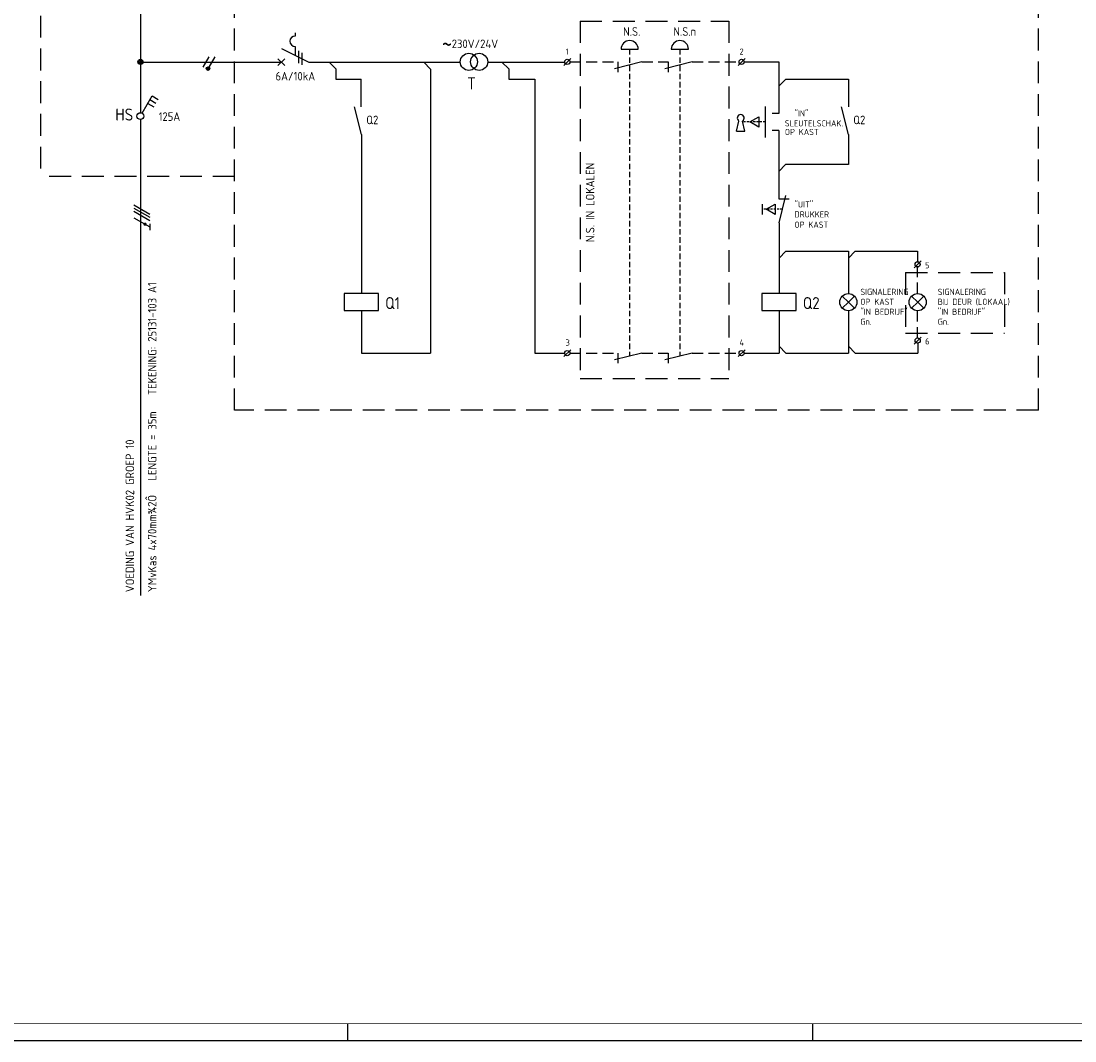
# Model space of a CAD drawing. Header units: millimetres. Extents: x 0 to 841, y 0 to 594.
# Tile 2 of 4: x 245 to 552, y 0 to 297. Entities that reach past the tile are written whole.
import ezdxf
from ezdxf.enums import TextEntityAlignment as Align

# ---------------------------------------------------------------- set-up
doc = ezdxf.new("R2010")
doc.units = ezdxf.units.MM
doc.linetypes.add('HIDDEN', pattern=[9.525, 6.35, -3.175])
doc.layers.get('0').update_dxf_attribs({"linetype": 'CONTINUOUS'})
for name, color, linetype in [('1', 7, 'CONTINUOUS'), ('40', 1, 'CONTINUOUS'), ('41', 2, 'CONTINUOUS'), ('52', 1, 'HIDDEN'), ('70', 1, 'CONTINUOUS'), ('71', 2, 'CONTINUOUS'), ('EL$2B---_KADER', 4, 'CONTINUOUS'), ('LIJN025', 10, 'CONTINUOUS'), ('LIJN035', 50, 'CONTINUOUS'), ('LIJN050', 90, 'CONTINUOUS'), ('TEKST25', 10, 'CONTINUOUS'), ('TEKST35', 50, 'CONTINUOUS'), ('TEKST50', 90, 'CONTINUOUS'), ('TEKST70', 130, 'CONTINUOUS')]:
    doc.layers.add(name, color=color, linetype=linetype)
doc.styles.add('ISO', font='ISO.SHX')
doc.styles.add('NEN', font='iso.shx')
doc.styles.add('ROMAND', font='romand')

# ---------------------------------------------------------------- blocks, each defined once
blk = doc.blocks.new('A1')
at = {"layer": 'LIJN025'}
for p, q in [((340.5, 0), (340.5, 5)), ((476, 0), (476, 5))]:
    blk.add_line(p, q, dxfattribs=at)
blk.add_lwpolyline([(0, 0), (0, 594), (841, 594), (841, 0)], close=True, dxfattribs=at)
at = {"layer": 'LIJN050', "const_width": 0.2}
blk.add_lwpolyline([(836, 5), (836, 589), (25, 589), (25, 5)], close=True, dxfattribs=at)
at = {"layer": 'TEKST25', "style": 'ROMAND', "width": 2.899115}
blk.add_attdef('STATUS', text='', height=2.5, dxfattribs=at).set_placement((795, 71.5), (834, 71.5), align=Align.FIT)
at = {"layer": 'TEKST25', "style": 'ISO'}
for tag, p in [('E', (796.25, 66)), ('NAAM-E', (807.75, 66)), ('DATUM-E', (826, 66)), ('D', (796.25, 61)), ('NAAM-D', (807.75, 61)), ('DATUM-D', (826, 61)), ('C', (796.25, 56)), ('NAAM-C', (807.75, 56)), ('DATUM-C', (826, 56)), ('B', (796.25, 51)), ('NAAM-B', (807.75, 51)), ('DATUM-B', (826, 51)), ('A', (796.25, 46)), ('NAAM-A', (807.75, 46)), ('DATUM-A', (826, 46))]:
    blk.add_attdef(tag, text='', height=2.5, dxfattribs=at).set_placement(p, align=Align.CENTER)
for tag, p in [('DATUM', (673.75, 36.25)), ('SCHAAL', (709, 36.25)), ('GETEKEND', (739.25, 36.25)), ('GECONTOL.', (774, 36.25)), ('FORMAAT', (804.25, 28.25))]:
    blk.add_attdef(tag, p, '', height=2.5, dxfattribs=at)
at = {"layer": 'TEKST35', "style": 'ISO'}
for tag, p in [('PROJECT', (675.5, 72.5)), ('PLAATS', (675.5, 63.5)), ('INSTALLATIE-REGEL1', (675.5, 52.5)), ('INSTALLATIE-REGEL2', (675.5, 43.5))]:
    blk.add_attdef(tag, p, '', height=4, dxfattribs=at)
blk.add_attdef('PROJ.NR.', text='', height=4, dxfattribs=at).set_placement((822, 23), align=Align.CENTER)
at = {"layer": 'TEKST50', "style": 'ISO'}
blk.add_attdef('FILE-NAAM', text='', height=5, dxfattribs=at).set_placement((814.5, 7.5), align=Align.CENTER)
blk = doc.blocks.new('RWS076')
at = {"layer": '71'}
blk.add_line((2, 0), (0, 2), dxfattribs=at)
blk = doc.blocks.new('RWS023', base_point=(227, 181))
at = {"layer": '40', "style": 'NEN'}
blk.add_text('~', height=5, dxfattribs=at).set_placement((223.5, 179.5))
blk = doc.blocks.new('RWS075')
at = {"layer": '71'}
blk.add_line((2, 0), (0, -2), dxfattribs=at)

msp = doc.modelspace()

# ---------------------------------------------------------------- linework, layer by layer
at = {"color": 10}
for p, q in [((278.14, 243.48), (282.82, 240.77)), ((278.14, 242.54), (282.82, 239.83)), ((278.14, 242.54), (282.82, 239.83)), ((278.14, 241.6), (282.82, 238.89)), ((278.14, 239.73), (282.82, 237.02)), ((282.82, 237.96), (282.82, 236.08))]:
    msp.add_line(p, q, dxfattribs=at)
msp.add_line((278.14, 242.54), (282.82, 239.83))
at = {"color": 10, "const_width": 0.469}
msp.add_lwpolyline([(281.53, 238.03, 1), (281.3, 237.63, 1)], format="xyb", close=True, dxfattribs=at)
at = {"layer": '1', "color": 2}
for p, q in [((325.14, 293.6), (325.14, 292.6)), ((321.14, 289.02), (329.18, 285)), ((325.14, 289.6), (325.14, 287.02))]:
    msp.add_line(p, q, dxfattribs=at)
at = {"layer": '1', "color": 1}
for p, q in [((299.98, 286.55), (298.23, 283.52)), ((301.73, 286.55), (300, 283.56))]:
    msp.add_line(p, q, dxfattribs=at)
msp.add_circle((299.76, 283.12), 0.5, dxfattribs=at)
at = {"layer": '1', "color": 2}
msp.add_arc((325.14, 291.1), 1.5, 90, 270, dxfattribs=at)
at = {"layer": '52', "ltscale": 0.1}
msp.add_line((462.13, 267.59), (455.76, 267.59), dxfattribs=at)
at = {"layer": '52', "linetype": 'HIDDEN', "ltscale": 0.1}
msp.add_line((467.16, 242.19), (461.28, 242.19), dxfattribs=at)
at = {"layer": '70'}
for p, q in [((326.14, 288.27), (326.14, 284.77)), ((327.14, 287.77), (327.14, 284.27)), ((403.47, 284.09), (405.47, 286.09)), ((454.25, 284.09), (456.25, 286.09)), ((505.53, 225.14), (507.53, 227.14)), ((505.55, 202.94), (507.55, 204.94)), ((403.47, 199.29), (405.47, 201.29)), ((454.25, 199.29), (456.25, 201.29))]:
    msp.add_line(p, q, dxfattribs=at)
at = {"layer": '70', "const_width": 0.5}
msp.add_lwpolyline([(299.51, 283.12, 1), (300.01, 283.12, 1)], format="xyb", close=True, dxfattribs=at)
at = {"layer": '71'}
for p, q in [((420.12, 288.79), (425.12, 288.79)), ((434.77, 288.79), (439.77, 288.79)), ((320.14, 284), (322.14, 286)), ((320.14, 286), (322.14, 284)), ((337.02, 283.03), (335.05, 285)), ((364.65, 283), (362.65, 285)), ((364.65, 283), (364.65, 200.29)), ((387.39, 283.05), (385.39, 285.05)), ((426.22, 285.09), (418.22, 283.09)), ((419.22, 285.09), (419.22, 282.09)), ((440.87, 285.09), (432.87, 283.09)), ((433.87, 285.09), (433.87, 282.09)), ((466.06, 285.09), (466.06, 270.09)), ((344.35, 280.05), (344.35, 271.99)), ((394.97, 280.05), (394.97, 200.29)), ((468.16, 280.09), (486.36, 280.09)), ((486.36, 280.09), (486.36, 271.99)), ((280.59, 270.16), (283.49, 275.18)), ((282.86, 274.1), (284.59, 273.1)), ((283.49, 275.18), (285.22, 274.18)), ((282.24, 273.02), (283.97, 272.02)), ((344.45, 263.99), (342.45, 271.99)), ((462.16, 272.09), (462.16, 263.09)), ((486.36, 263.99), (484.36, 271.99)), ((453.8, 264.95), (454.49, 267.88)), ((456.2, 264.95), (455.51, 267.88)), ((457.66, 267.59), (460.26, 269.09)), ((460.26, 266.09), (457.66, 267.59)), ((460.26, 269.09), (460.26, 266.09)), ((466.06, 270.09), (464.16, 270.09)), ((453.8, 264.95), (456.2, 264.95)), ((466.06, 265.09), (464.16, 265.09)), ((466.06, 265.09), (466.06, 245.18)), ((344.45, 263.99), (344.45, 217.66)), ((486.36, 263.99), (486.36, 255.19)), ((468.06, 255.19), (466.06, 253.19)), ((486.36, 255.19), (468.06, 255.19)), ((466.16, 238.19), (468.16, 246.19)), ((461.28, 243.69), (461.28, 240.69)), ((462.43, 242.19), (465.03, 243.69)), ((465.03, 243.69), (465.03, 240.69)), ((466.06, 245.19), (469.16, 245.19)), ((465.03, 240.69), (462.43, 242.19)), ((466.16, 238.19), (466.16, 217.66)), ((468.16, 229.93), (486.36, 229.93)), ((486.36, 229.93), (486.36, 217.63)), ((488.36, 229.93), (506.53, 229.93)), ((506.53, 229.93), (506.53, 226.89)), ((506.53, 225.39), (506.53, 225.23)), ((349.45, 217.66), (339.45, 217.66)), ((339.45, 217.66), (339.45, 212.66)), ((349.45, 212.66), (349.45, 217.66)), ((461.16, 217.66), (461.16, 212.66)), ((471.16, 217.66), (461.16, 217.66)), ((471.16, 212.66), (471.16, 217.66)), ((486.36, 215.13), (484.59, 216.9)), ((486.36, 215.13), (484.59, 213.36)), ((486.36, 215.13), (488.12, 216.9)), ((486.36, 215.13), (488.12, 213.36)), ((506.56, 215.13), (504.79, 216.9)), ((506.56, 215.13), (504.79, 213.36)), ((506.56, 215.13), (508.32, 216.9)), ((506.56, 215.13), (508.32, 213.36)), ((339.45, 212.66), (349.45, 212.66)), ((344.45, 212.66), (344.45, 200.29)), ((461.16, 212.66), (471.16, 212.66)), ((466.16, 212.66), (466.16, 200.29)), ((486.36, 212.63), (486.36, 200.29)), ((506.56, 203.19), (506.56, 200.29)), ((426.22, 200.29), (418.22, 198.29)), ((419.22, 200.29), (419.22, 197.39)), ((440.87, 200.29), (432.87, 198.29)), ((433.87, 200.29), (433.87, 197.39))]:
    msp.add_line(p, q, dxfattribs=at)
for centre, radius in [((280.08, 285.1), 0.75), ((280.08, 285.1), 0.5), ((375.78, 285.1), 2.5), ((378.78, 285.1), 2.5), ((404.47, 285.09), 0.75), ((455.25, 285.09), 0.75), ((280.08, 285.1), 0.25), ((280.08, 269.3), 1), ((506.53, 226.14), 0.75), ((486.36, 215.13), 2.5), ((506.56, 215.13), 2.5), ((506.55, 203.94), 0.75), ((404.47, 200.29), 0.75), ((455.25, 200.29), 0.75)]:
    msp.add_circle(centre, radius, dxfattribs=at)
for centre, radius, start, end in [((422.62, 288.79), 2.5, 0, 180), ((437.27, 288.79), 2.5, 0, 180), ((455, 268.75), 1, 300.6656, 239.3344)]:
    msp.add_arc(centre, radius, start, end, dxfattribs=at)
at = {"layer": 'LIJN025', "linetype": 'HIDDEN'}
for p, q in [((251.09, 254.05), (251.09, 316.3)), ((307.52, 183.65), (307.52, 316.3)), ((541.73, 183.65), (541.73, 316.3)), ((408.22, 296.95), (408.22, 192.87)), ((408.22, 296.95), (451.52, 296.95)), ((451.52, 296.95), (451.52, 192.87)), ((307.49, 251.75), (250.83, 251.75)), ((503.04, 223.77), (531.81, 223.77)), ((503.04, 223.77), (503.04, 206.07)), ((531.81, 223.77), (531.81, 206.07)), ((503.04, 206.07), (531.81, 206.07)), ((408.22, 192.87), (451.52, 192.87)), ((541.73, 183.65), (307.52, 183.65))]:
    msp.add_line(p, q, dxfattribs=at)
at = {"layer": 'LIJN025', "linetype": 'HIDDEN', "ltscale": 0.25}
for p, q in [((422.62, 288.79), (422.62, 199.39)), ((437.27, 288.79), (437.27, 199.39))]:
    msp.add_line(p, q, dxfattribs=at)
at = {"layer": 'LIJN035', "color": 90}
for p, q in [((280.15, 299.41), (280.15, 285.3)), ((280.08, 284.63), (280.08, 270.3)), ((280.08, 268.3), (280.08, 129.66))]:
    msp.add_line(p, q, dxfattribs=at)
at = {"layer": 'LIJN035'}
for p, q in [((280.74, 285.05), (321.19, 285.05)), ((329.18, 285), (373.28, 285)), ((337.02, 283.03), (337.02, 280.05)), ((381.28, 285.05), (403.72, 285.05)), ((387.39, 283.05), (387.39, 280.05)), ((456, 285.09), (466.06, 285.09)), ((337.02, 280.05), (344.36, 280.05)), ((387.39, 280.05), (394.97, 280.05)), ((344.45, 200.29), (364.65, 200.29)), ((394.97, 200.29), (403.72, 200.29)), ((456, 200.29), (466.16, 200.29)), ((468.16, 200.29), (486.36, 200.29)), ((488.36, 200.29), (506.56, 200.29))]:
    msp.add_line(p, q, dxfattribs=at)
at = {"layer": 'LIJN035', "linetype": 'HIDDEN', "ltscale": 0.5}
for p, q in [((405.22, 285.09), (419.22, 285.09)), ((426.22, 285.09), (433.87, 285.09)), ((440.87, 285.09), (454.5, 285.09)), ((506.53, 217.63), (506.53, 225.39)), ((506.55, 204.69), (506.55, 212.63)), ((405.22, 200.29), (419.22, 200.29)), ((426.22, 200.29), (433.87, 200.29)), ((440.87, 200.29), (454.5, 200.29))]:
    msp.add_line(p, q, dxfattribs=at)

# ---------------------------------------------------------------- block references
at = {"layer": '40'}
msp.add_blockref('RWS023', (371.38, 289.1), dxfattribs=at)
at = {"layer": '70'}
msp.add_blockref('RWS076', (466.16, 200.29), dxfattribs=at)
at = {"layer": 'EL$2B---_KADER'}
msp.add_blockref('A1', (0, 0), dxfattribs=at)
at = {"layer": 'TEKST70', "xscale": -1, "rotation": 180}
msp.add_blockref('RWS076', (466.16, 280.09), dxfattribs=at)
at = {"layer": 'TEKST70'}
for name, p in [('RWS075', (466.16, 229.93)), ('RWS075', (486.36, 229.93)), ('RWS076', (486.36, 200.29)), ('RWS076', (486.36, 200.29))]:
    msp.add_blockref(name, p, dxfattribs=at)

# ---------------------------------------------------------------- texts
at = {"layer": '40', "style": 'NEN'}
for s, height, p in [('N.S.', 2.5, (420.72, 292.69)), ('N.S.n', 2.5, (435.37, 292.69)), ('230V/24V', 2.5, (370.78, 289.1)), ('1', 1.8, (403.97, 287.19)), ('2', 1.8, (454.65, 287.19)), ('6A/10kA', 2.5, (319.44, 279.67)), ('125A', 2.5, (285.37, 267.91)), ('"IN"', 1.8, (470.66, 269.19)), ('Q2', 2.5, (345.9, 266.94)), ('SLEUTELSCHAK.', 1.8, (467.86, 266.29)), ('Q2', 2.5, (487.8, 266.94)), ('OP KAST', 1.8, (467.86, 263.79)), ('"UIT"', 1.8, (470.66, 242.69)), ('DRUKKER ', 1.8, (470.66, 239.79)), ('OP KAST', 1.8, (470.66, 236.79)), ('5', 1.8, (508.72, 224.96)), ('SIGNALERING', 1.8, (489.86, 217.23)), ('SIGNALERING', 1.8, (512.41, 217.23)), ('OP KAST', 1.8, (489.86, 214.33)), ('BIJ DEUR (LOKAAL)', 1.8, (512.41, 214.33)), ('"IN BEDRIJF"', 1.8, (489.86, 211.43)), ('"IN BEDRIJF"', 1.8, (512.41, 211.43)), ('Gn.', 1.8, (489.86, 208.53)), ('Gn.', 1.8, (512.41, 208.53)), ('3', 1.8, (403.97, 202.47)), ('4', 1.8, (454.65, 202.47)), ('6', 1.8, (508.72, 202.81))]:
    msp.add_text(s, height=height, dxfattribs=at).set_placement(p)
for s, p in [('TEKENING: 25131-103 A1', (284.76, 188.09)), ('LENGTE = 35m', (284.76, 163.17)), ('VOEDING VAN HVK02 GROEP 10', (278.26, 130.67)), ('YMvKas 4x70mm¾2Ô', (284.76, 130.67))]:
    msp.add_text(s, height=2.5, rotation=90, dxfattribs=at).set_placement(p)
at = {"layer": '41', "style": 'NEN'}
msp.add_text('T', height=3.5, dxfattribs=at).set_placement((377.78, 277.1), align=Align.RIGHT)
for s, p in [('Q1', (351.4, 213.11)), ('Q2', (473.1, 213.11))]:
    msp.add_text(s, height=3.5, dxfattribs=at).set_placement(p)
at = {"layer": 'TEKST25', "style": 'ISO'}
msp.add_text('N.S. IN LOKALEN', height=2.5, rotation=90, dxfattribs=at).set_placement((412.36, 232.6))
at = {"layer": 'TEKST35', "style": 'NEN'}
msp.add_text('HS', height=3.5, dxfattribs=at).set_placement((272.77, 268.01))

doc.saveas('drawing.dxf')
